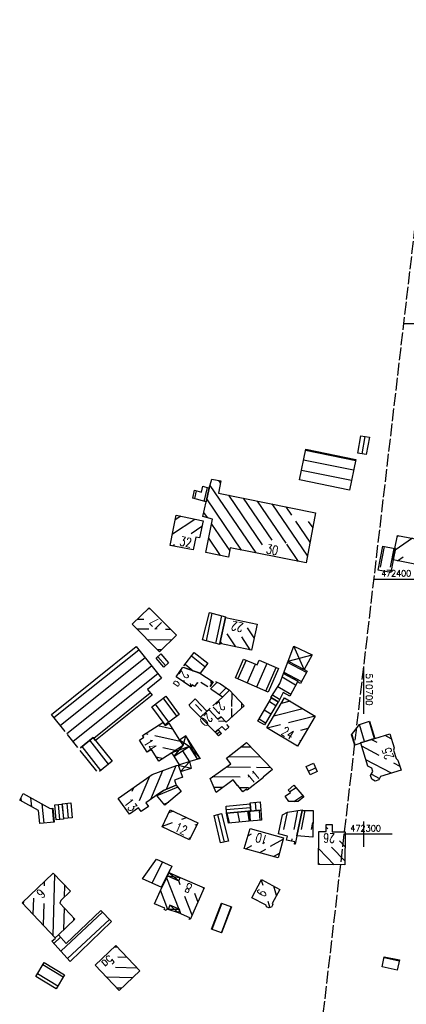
# Model space of a CAD drawing. Extents: x 510563 to 513920, y 467229 to 478797.
# Tile 23 of 67: x 510565 to 510717, y 472233 to 472619. Entities that reach past the tile are written whole.
import ezdxf

# ---------------------------------------------------------------- set-up
doc = ezdxf.new("R2010")
doc.units = 0
doc.header["$LTSCALE"] = 10
doc.header["$MEASUREMENT"] = 0
doc.linetypes.add('LT00', pattern=[0])
doc.linetypes.add('LT14', pattern=[0.6, 0.5, -0.1])
doc.layers.get('0').update_dxf_attribs({"linetype": 'LT00'})
doc.layers.add('-BLATT_94-RAND', color=7, linetype='LT14', plot=False)
for name, color, linetype in [('DFK_BEB_SCHR', 254, 'LT00'), ('DFK_BEBAUUNG', 250, 'LT00'), ('V94_RASTER', 250, 'LT00')]:
    doc.layers.add(name, color=color, linetype=linetype)
doc.styles.get("Standard").update_dxf_attribs({"font": 'romans.shx'})

# ---------------------------------------------------------------- blocks, each defined once
blk = doc.blocks.new('SYMB0001')
at = {"color": 0, "linetype": 'ByBlock'}
for p, q in [((-0.015712, 0), (0.010166, 0.012015)), ((0, -0.021257), (-0.015712, 0)), ((0.010166, 0.012015), (0, -0.021257))]:
    blk.add_line(p, q, dxfattribs=at)

msp = doc.modelspace()

# ---------------------------------------------------------------- linework, layer by layer
at = {"layer": '-BLATT_94-RAND'}
msp.add_lwpolyline([(510744.52, 472747.01), (510637.26, 471828.25), (511074.29, 471777.23), (511181.55, 472695.99), (510744.52, 472747.01)], dxfattribs=at)
at = {"layer": 'DFK_BEB_SCHR'}
for p, q in [((510699.46, 472449.07), (510700.67, 472455.86)), ((510677.31, 472450.58), (510696.95, 472446.54)), ((510696.14, 472442.62), (510676.5, 472446.66)), ((510675.7, 472442.74), (510695.33, 472438.7)), ((510637.56, 472430.45), (510638.79, 472435.88)), ((510639.77, 472436.68), (510657.75, 472410.23)), ((510643.92, 472437.7), (510643.3, 472438.61)), ((510634.4, 472434.61), (510633.7, 472431.53)), ((510652.16, 472411.35), (510638.53, 472431.4)), ((510660.39, 472413.46), (510647.21, 472432.86)), ((510652.81, 472431.73), (510664.04, 472415.21)), ((510669.64, 472414.09), (510658.42, 472430.59)), ((510664.03, 472429.46), (510677.99, 472408.92)), ((510671.91, 472424.98), (510669.64, 472428.32)), ((510628.3, 472424.64), (510626.16, 472423.22)), ((510637.29, 472426.11), (510638.66, 472424.09)), ((510625.04, 472417.67), (510633.84, 472423.53)), ((510636.58, 472420.54), (510632.41, 472417.77)), ((510640.37, 472421.58), (510647.53, 472411.04)), ((510679.05, 472414.48), (510673.5, 472422.64)), ((510678.36, 472422.61), (510680.11, 472420.03)), ((510643.94, 472409.21), (510639.27, 472416.08)), ((510719.24, 472415.98), (510712.4, 472411.35)), ((510713.24, 472416.74), (510713.68, 472417.05)), ((510625.84, 472413.4), (510625.23, 472412.99)), ((510674.53, 472406.9), (510669.91, 472413.69)), ((510708.07, 472412.78), (510706.54, 472404.7)), ((510710.61, 472404.68), (510712, 472412.03)), ((510638.18, 472410.57), (510638.32, 472410.35)), ((510668.82, 472408.18), (510668.93, 472408.01)), ((510713.36, 472407.17), (510715.58, 472408.67)), ((510616.38, 472388.28), (510615.41, 472388.29)), ((510640.54, 472386.61), (510638.25, 472375.77)), ((510642.13, 472374.78), (510644.42, 472385.62)), ((510611.3, 472384.32), (510613.81, 472384.3)), ((510615.74, 472380.29), (510611.27, 472380.32)), ((510624.42, 472380.23), (510622.38, 472380.24)), ((510649.89, 472373.39), (510646.59, 472378.5)), ((510652.1, 472377.34), (510655.4, 472372.24)), ((510657.14, 472376.91), (510654.56, 472380.9)), ((510615.24, 472376.29), (510624.83, 472376.22)), ((510643.81, 472375.42), (510644.38, 472374.55)), ((510578.58, 472345.67), (510611.83, 472372.26)), ((510620.8, 472372.25), (510619.21, 472372.26)), ((510622.34, 472366.07), (510619.34, 472369.57)), ((510637.77, 472365.58), (510632.47, 472369.76)), ((510614.33, 472369.13), (510581.08, 472342.54)), ((510583.58, 472339.42), (510616.83, 472366.01)), ((510629.99, 472366.62), (510633.23, 472364.07)), ((510653.93, 472368.21), (510650.77, 472360.83)), ((510654.43, 472359.23), (510657.6, 472366.6)), ((510662.09, 472366.94), (510658.09, 472357.62)), ((510677.62, 472363.32), (510670.25, 472367.25)), ((510619.33, 472362.88), (510586.08, 472336.3)), ((510661.76, 472356.02), (510665.76, 472365.33)), ((510668.79, 472363.5), (510675.72, 472359.8)), ((510632.41, 472357.99), (510632.15, 472359.06)), ((510642.64, 472359.51), (510640, 472356.97)), ((510640.44, 472358.84), (510640.07, 472360.35)), ((510673.39, 472358.38), (510668.08, 472361.54)), ((510594.17, 472337.64), (510616.36, 472355.39)), ((510643.36, 472354.66), (510646.13, 472357.32)), ((510648.38, 472355.41), (510648.28, 472350.04)), ((510667.11, 472352.81), (510664.27, 472354.49)), ((510666.43, 472357.86), (510671.51, 472354.84)), ((510618.24, 472350.96), (510623.55, 472343.84)), ((510626.76, 472346.22), (510621.44, 472353.37)), ((510636.55, 472348.15), (510634.09, 472350.76)), ((510652.28, 472349.54), (510652.31, 472351.23)), ((510663.08, 472352.03), (510665.67, 472350.49)), ((510671.29, 472352.09), (510667.77, 472351.2)), ((510648.27, 472349.26), (510648.21, 472345.79)), ((510663.64, 472347.04), (510661.05, 472348.58)), ((510664.88, 472346.34), (510676.16, 472349.2)), ((510625.09, 472341.18), (510619.31, 472342.48)), ((510645.81, 472344.15), (510643.07, 472344.26)), ((510659.02, 472345.14), (510661.61, 472343.6)), ((510667.45, 472342.87), (510662.19, 472341.54)), ((510681.03, 472346.31), (510670.55, 472343.65)), ((510700.39, 472336.28), (510698.39, 472342.92)), ((510702.19, 472344.18), (510704.21, 472337.46)), ((510614.63, 472339.43), (510615.46, 472339.25)), ((510618.2, 472338.63), (510628.14, 472336.4)), ((510641.38, 472340.33), (510642.21, 472340.29)), ((510643.69, 472340.09), (510642.59, 472339.16)), ((510675.41, 472340.76), (510678.27, 472341.48)), ((510695.39, 472339.02), (510696.62, 472334.9)), ((510708.43, 472338.77), (510710.78, 472337.52)), ((510600.03, 472327.42), (510592.61, 472336.8)), ((510675.39, 472336.62), (510674.99, 472336.52)), ((510705.33, 472335.88), (510703.03, 472337.1)), ((510589.49, 472334.3), (510596.9, 472324.92)), ((510626.18, 472332.74), (510621.23, 472333.85)), ((510629, 472332.68), (510631.73, 472328.38)), ((510651.98, 472334.27), (510655.76, 472334.22)), ((510699.24, 472334.58), (510705.99, 472331.01)), ((510618.64, 472330.33), (510621.47, 472329.7)), ((510635.69, 472329.6), (510635.52, 472329.86)), ((510659.7, 472330.17), (510647.02, 472330.34)), ((510710.93, 472323.87), (510700.9, 472329.18)), ((510711.74, 472327.96), (510714.25, 472326.63)), ((510616.64, 472313.68), (510621.33, 472324.92)), ((510626.45, 472326.8), (510622.59, 472317.55)), ((510646.29, 472326.35), (510655.7, 472326.22)), ((510658.07, 472326.19), (510663.65, 472326.11)), ((510678.38, 472324.72), (510681.17, 472326.05)), ((510703.11, 472323.48), (510706.29, 472321.79)), ((510616.03, 472322.6), (510612.02, 472312.99)), ((510628.9, 472322.29), (510628.94, 472322.38)), ((510651.6, 472322.28), (510640.68, 472322.42)), ((510609.27, 472316.79), (510609.91, 472318.33)), ((510627.15, 472318.37), (510619, 472315.02)), ((510641.34, 472318.41), (510644.98, 472318.36)), ((510651.3, 472318.28), (510654.91, 472318.23)), ((510673.53, 472318.21), (510671.1, 472316.53)), ((510565.55, 472314.14), (510565.66, 472313.06)), ((510569.92, 472310.68), (510569.56, 472314.21)), ((510573.82, 472311.86), (510574.59, 472304.26)), ((510583.59, 472312.07), (510584.17, 472306.25)), ((510603.76, 472313.98), (510603.76, 472313.98)), ((510621.68, 472311.79), (510623.59, 472312.58)), ((510657.87, 472309.18), (510657.61, 472312.38)), ((510672.65, 472312.74), (510676.18, 472315.18)), ((510578.57, 472304.64), (510578.01, 472310.15)), ((510580.85, 472305.74), (510580.3, 472311.59)), ((510615.35, 472310.59), (510615.55, 472311.06)), ((510625.46, 472308.97), (510623.57, 472308.29)), ((510655.73, 472310.3), (510646.18, 472309.54)), ((510647.41, 472304.37), (510646.54, 472308.28)), ((510650.56, 472308.6), (510651.43, 472304.71)), ((510655.08, 472306.71), (510654.59, 472308.92)), ((510655.23, 472308.97), (510655.55, 472305.06)), ((510659.53, 472305.39), (510659.22, 472309.29)), ((510670.06, 472308.55), (510668.69, 472301.8)), ((510672.77, 472301.8), (510674.28, 472309.27)), ((510677.04, 472309.27), (510675.5, 472301.8)), ((510621.15, 472303.17), (510625.07, 472304.58)), ((510628.78, 472305.92), (510630.59, 472306.57)), ((510642.71, 472307.67), (510645.37, 472296.88)), ((510679.58, 472301.8), (510680.15, 472304.56)), ((510634.7, 472303.8), (510633.9, 472303.51)), ((510655.94, 472300.03), (510654.71, 472299.33)), ((510685.36, 472302.69), (510685.97, 472302.07)), ((510692.79, 472300.83), (510692.72, 472300.91)), ((510631.56, 472298.41), (510632.2, 472298.64)), ((510668.4, 472297.93), (510663.42, 472295.09)), ((510671.86, 472297.26), (510672.05, 472298.2)), ((510690.63, 472297.32), (510692.75, 472295.17)), ((510653.83, 472294.22), (510656.19, 472295.57)), ((510661.53, 472294.01), (510659.26, 472292.71)), ((510664.69, 472291.2), (510667.03, 472292.54)), ((510682.46, 472294.22), (510688.56, 472288.02)), ((510692.72, 472289.5), (510687.45, 472294.85)), ((510617.04, 472280.8), (510621.2, 472289.07)), ((510682.92, 472288.06), (510682.41, 472288.57)), ((510624.21, 472286.15), (510620.7, 472279.18)), ((510574.8, 472281.38), (510574.75, 472279.69)), ((510578.22, 472260.2), (510578.88, 472284.12)), ((510613.51, 472282.67), (510613.38, 472282.42)), ((510622.74, 472282.9), (510627.53, 472270.59)), ((510628.13, 472280.09), (510627.53, 472281.63)), ((510659.92, 472281.94), (510660.5, 472280.03)), ((510582.77, 472280.01), (510582.64, 472275.29)), ((510623.31, 472270.42), (510620.35, 472278.02)), ((510633.66, 472276.92), (510635.04, 472273.36)), ((510637.32, 472278.53), (510637.12, 472279.06)), ((510665.92, 472275.96), (510664.81, 472279.61)), ((510566.58, 472273.6), (510566.55, 472272.57)), ((510570.44, 472268.44), (510570.62, 472274.84)), ((510632.77, 472268.18), (510629.89, 472275.58)), ((510658.16, 472273.99), (510658.09, 472274.22)), ((510662.43, 472273.68), (510663.2, 472271.17)), ((510574.56, 472272.75), (510574.33, 472264.32)), ((510597.59, 472269.41), (510581.21, 472254.16)), ((510582.52, 472271.17), (510582.28, 472262.43)), ((510618.07, 472272.86), (510618.14, 472272.67)), ((510627.77, 472270), (510628.21, 472268.86)), ((510644.42, 472272.94), (510640.5, 472262.65)), ((510644.24, 472261.24), (510648.16, 472271.53)), ((510583.89, 472251.19), (510600.34, 472266.51)), ((510586.39, 472266.32), (510586.41, 472267.06)), ((510578.52, 472257.13), (510581.2, 472259.62)), ((510602.28, 472255.81), (510603.35, 472255.78)), ((510607.26, 472251.68), (510603.64, 472251.77)), ((510708.1, 472251.62), (510714.03, 472250.35)), ((510582.17, 472243.96), (510574.2, 472248.75)), ((510602.71, 472247.79), (510611.16, 472247.59)), ((510572.13, 472245.33), (510580.09, 472240.54)), ((510609.32, 472243.63), (510599.32, 472243.88)), ((510603.21, 472239.78), (510605.22, 472239.73))]:
    msp.add_line(p, q, dxfattribs=at)
at = {"layer": 'DFK_BEBAUUNG'}
for p, q in [((510670.47, 472367.82), (510672.73, 472373.65)), ((510676.71, 472364.53), (510672.73, 472373.65)), ((510672.73, 472373.65), (510679.83, 472370.33)), ((510629.51, 472366.01), (510633.64, 472371.24)), ((510670.47, 472367.82), (510679.83, 472370.33)), ((510679.83, 472370.33), (510676.71, 472364.53)), ((510638.88, 472357.71), (510636.17, 472359.46)), ((510640.99, 472359.75), (510639.9, 472357.94)), ((510639.9, 472357.94), (510640.88, 472359.56)), ((510640.94, 472350.36), (510644.69, 472353.75)), ((510582.92, 472340.25), (510577.56, 472346.94)), ((510644.13, 472345.97), (510645.6, 472344.38)), ((510587.91, 472334), (510583.86, 472339.07)), ((510588.97, 472333.88), (510593.97, 472337.89)), ((510630.35, 472338.51), (510627.82, 472336.9)), ((510631.56, 472334.32), (510627.82, 472336.9)), ((510629.22, 472334.71), (510630.35, 472338.51)), ((510630.35, 472338.51), (510634.6, 472329.59)), ((510635.82, 472329.95), (510630.35, 472338.51)), ((510595.42, 472324.7), (510588.85, 472332.83)), ((510631.56, 472334.32), (510624.88, 472331.9)), ((510625.72, 472330.58), (510624.88, 472331.9)), ((510625.72, 472330.58), (510629.22, 472334.71)), ((510631.56, 472334.32), (510635.82, 472329.95)), ((510627.31, 472327.04), (510627.87, 472327.19)), ((510627.31, 472327.04), (510632.59, 472325.91)), ((510631.85, 472328.42), (510628.18, 472324.54)), ((510632.59, 472325.91), (510631.85, 472328.42)), ((510628.18, 472324.54), (510632.59, 472325.91)), ((510623.69, 472284.97), (510627.53, 472281.63)), ((510623.69, 472284.97), (510628.14, 472283.01)), ((510623.09, 472283.59), (510628.14, 472283.01)), ((510627.95, 472270.41), (510623.34, 472270.41)), ((510627.42, 472269.21), (510623.34, 472270.41)), ((510627.42, 472269.21), (510624.1, 472272.12))]:
    msp.add_line(p, q, dxfattribs=at)
for points in [[(510697.77, 472449.37, 0), (510698.98, 472456.16, 0), (510702.3, 472455.57, 0), (510701.1, 472448.78, 0), (510697.77, 472449.37, 0)], [(510677.37, 472450.87, 0), (510697.01, 472446.83, 0), (510694.54, 472434.9, 0), (510674.91, 472438.92, 0), (510677.37, 472450.87, 0)], [(510681.24, 472425.97, 0), (510677.49, 472406.31, 0), (510647.76, 472412.22, 0), (510647.04, 472408.58, 0), (510638.14, 472410.39, 0), (510640.75, 472423.51, 0), (510636.92, 472424.57, 0), (510638.27, 472430.25, 0), (510639.5, 472435.68, 0), (510640.46, 472439.2, 0), (510644.07, 472438.45, 0), (510643.13, 472433.69, 0), (510681.24, 472425.97, 0)], [(510639.5, 472435.68, 0), (510638.27, 472430.25, 0), (510633, 472431.73, 0), (510633.74, 472434.79, 0), (510636.4, 472434.06, 0), (510637, 472436.38, 0), (510639.5, 472435.68, 0)], [(510626.52, 472425, 0), (510637.06, 472422.88, 0), (510635.66, 472416.12, 0), (510634.26, 472416.48, 0), (510633.22, 472411.39, 0), (510624.15, 472413.21, 0), (510625.48, 472419.85, 0), (510626.52, 472425, 0)], [(510713.31, 472417.12, 0), (510726.57, 472414.56, 0), (510724.68, 472404.97, 0), (510711.67, 472407.5, 0), (510712.51, 472411.93, 0), (510712.29, 472411.97, 0), (510713.31, 472417.12, 0)], [(510712.51, 472411.93, 0), (510711.67, 472407.5, 0), (510710.74, 472402.58, 0), (510705.82, 472403.51, 0), (510707.63, 472412.87, 0), (510712.29, 472411.97, 0), (510712.51, 472411.93, 0)], [(510620, 472371.46, 0), (510609.26, 472382.35, 0), (510615.9, 472388.76, 0), (510626.64, 472378, 0), (510620, 472371.46, 0)], [(510645.81, 472384.89, 0), (510643.66, 472374.7, 0), (510643.6, 472374.4, 0), (510636.79, 472376.15, 0), (510639.58, 472386.85, 0), (510645.89, 472385.25, 0), (510645.81, 472384.89, 0)], [(510658.29, 472382.27, 0), (510656.11, 472372.09, 0), (510643.66, 472374.7, 0), (510645.81, 472384.89, 0), (510658.29, 472382.27, 0)], [(510577.56, 472346.94, 0), (510610.81, 472373.53, 0), (510620.77, 472361.08, 0), (510615.3, 472356.71, 0), (510617.1, 472354.48, 0), (510594.91, 472336.7, 0), (510593.97, 472337.89, 0), (510588.97, 472333.88, 0)], [(510621.62, 472365.44, 0), (510618.62, 472368.94, 0), (510620.52, 472370.62, 0), (510623.55, 472367.11, 0), (510621.62, 472365.44, 0)], [(510633.64, 472371.24, 0), (510638.92, 472367.07, 0), (510635.9, 472363.16, 0), (510629.75, 472365.19, 0)], [(510649.77, 472361.27, 0), (510652.94, 472368.65, 0), (510658.25, 472366.31, 0), (510659.1, 472368.25, 0), (510666.69, 472364.92, 0), (510662.62, 472355.64, 0), (510649.77, 472361.27, 0)], [(510674.21, 472359.92, 0), (510668.57, 472362.93, 0), (510670.47, 472367.82, 0), (510676.71, 472364.53, 0), (510677.91, 472363.87, 0), (510675.31, 472359.04, 0), (510674.1, 472359.72, 0), (510674.21, 472359.92, 0)], [(510635.13, 472359.24, 0), (510635.1, 472359.19, 0), (510634.74, 472359.37, 0), (510633.76, 472357.89, 0), (510632.77, 472358.54, 0), (510632.27, 472357.77, 0), (510626.56, 472361.65, 0), (510629.09, 472365.44, 0), (510635.85, 472363.09, 0), (510640.99, 472359.75, 0)], [(510666.5, 472351.9, 0), (510663.91, 472353.44, 0), (510663.68, 472353.58, 0), (510667.2, 472359.05, 0), (510668.57, 472362.93, 0), (510674.21, 472359.92, 0), (510674.1, 472359.72, 0), (510671.14, 472354.15, 0), (510668.54, 472355.53, 0), (510666.6, 472351.84, 0), (510666.5, 472351.9, 0)], [(510641.94, 472359.86, 0), (510643.87, 472358.89, 0), (510647.45, 472356.41, 0)], [(510622.41, 472354.1, 0), (510627.73, 472346.95, 0), (510622.21, 472342.84, 0), (510616.91, 472349.96, 0), (510622.41, 472354.1, 0)], [(510644.69, 472353.75, 0), (510647.45, 472356.41, 0), (510653.14, 472350.34, 0), (510646.09, 472343.84, 0), (510644.13, 472345.97, 0), (510642.89, 472345.13, 0), (510639.3, 472348.89, 0), (510639.82, 472349.36, 0)], [(510647.45, 472356.41, 0), (510644.69, 472353.75, 0), (510640.13, 472356.88, 0)], [(510632.59, 472349.35, 0), (510632.07, 472349.9, 0), (510631.63, 472350.71, 0), (510634, 472353.06, 0), (510638.52, 472348.18, 0), (510636.06, 472345.79, 0), (510632.59, 472349.35, 0)], [(510663.91, 472353.44, 0), (510666.5, 472351.9, 0), (510661.14, 472342.8, 0), (510658.52, 472344.29, 0), (510663.91, 472353.44, 0)], [(510674.09, 472334.44, 0), (510662.06, 472341.61, 0), (510669.08, 472353.41, 0), (510681.11, 472346.26, 0), (510674.09, 472334.44, 0)], [(510646.25, 472343.03, 0), (510647.15, 472341.91, 0), (510645.81, 472340.73, 0), (510644.48, 472342.24, 0), (510642.97, 472340.9, 0), (510641.84, 472340, 0), (510641.77, 472339.93, 0), (510636.06, 472345.79, 0), (510638.52, 472348.18, 0), (510639.3, 472348.89, 0), (510642.89, 472345.13, 0), (510644.13, 472345.97, 0)], [(510615.11, 472332.12, 0), (510612.09, 472336.89, 0), (510613.77, 472337.98, 0), (510613.37, 472338.61, 0), (510621.28, 472343.77, 0), (510622.24, 472342.55, 0), (510623.63, 472343.47, 0), (510627.82, 472336.9, 0), (510629.22, 472334.71, 0), (510624.88, 472331.9, 0), (510619.75, 472328.58, 0), (510616.81, 472333.22, 0), (510615.11, 472332.12, 0)], [(510698.86, 472335.81, 0), (510698.92, 472335.61, 0), (510696.55, 472334.88, 0), (510695.28, 472338.88, 0), (510698.46, 472343, 0), (510702.32, 472344.22, 0), (510704.42, 472337.53, 0), (510698.86, 472335.81, 0)], [(510644.24, 472339.47, 0), (510643.14, 472338.54, 0), (510641.84, 472340, 0), (510642.97, 472340.9, 0), (510644.24, 472339.47, 0)], [(510710.34, 472339.36, 0), (510712.04, 472333.83, 0), (510711.8, 472332.88, 0), (510712.77, 472329.66, 0), (510713.51, 472329.05, 0), (510714.74, 472325.03, 0), (510706.72, 472322.58, 0), (510706.01, 472321.27, 0), (510704.59, 472320.81, 0), (510703.27, 472321.52, 0), (510702.82, 472322.93, 0), (510703.66, 472324.49, 0), (510703.25, 472325.83, 0), (510701.69, 472326.61, 0), (510698.92, 472335.61, 0), (510698.86, 472335.81, 0), (510704.42, 472337.53, 0), (510710.34, 472339.36, 0)], [(510593.97, 472337.89, 0), (510594.91, 472336.7, 0), (510601.47, 472328.57, 0), (510596.48, 472324.59, 0)], [(510654.08, 472335.94, 0), (510664.34, 472325.4, 0), (510660.63, 472322.38, 0), (510660.75, 472322.26, 0), (510654.36, 472317.25, 0), (510654.08, 472317.64, 0), (510652.64, 472316.57, 0), (510650.67, 472319.08, 0), (510650.55, 472319, 0), (510648.82, 472321.27, 0), (510642.23, 472316.28, 0), (510639.89, 472321.87, 0), (510648.01, 472327.55, 0), (510646.27, 472329.74, 0), (510654.08, 472335.94, 0)], [(510627.87, 472327.19, 0), (510625.72, 472330.58, 0), (510631.56, 472334.32, 0), (510634.6, 472329.59, 0), (510635.82, 472329.95, 0), (510635.91, 472329.67, 0), (510631.85, 472328.42, 0), (510627.87, 472327.19, 0)], [(510626.5, 472319.16, 0), (510621.61, 472317.15, 0), (510618.82, 472315.24, 0), (510618.19, 472314.77, 0), (510614.68, 472312.3, 0), (510615.7, 472310.84, 0), (510612.81, 472308.81, 0), (510611.75, 472310.32, 0), (510608.22, 472307.83, 0), (510603.76, 472313.98, 0), (510603.89, 472314.13, 0), (510617.15, 472323.38, 0), (510626.62, 472326.86, 0), (510627.31, 472327.04, 0), (510628.18, 472324.54, 0), (510628.96, 472322.31, 0), (510625.81, 472321.19, 0), (510626.5, 472319.16, 0)], [(510677.56, 472326.45, 0), (510680.36, 472327.78, 0), (510681.88, 472324.54, 0), (510679.1, 472323.21, 0), (510677.56, 472326.45, 0)], [(510572.98, 472304.11, 0), (510572.46, 472309.26, 0), (510565.13, 472313.36, 0), (510566.5, 472315.9, 0), (510577.1, 472310.05, 0), (510578.15, 472310.16, 0), (510578.67, 472304.65, 0), (510572.98, 472304.11, 0)], [(510621.61, 472317.15, 0), (510626.5, 472319.16, 0), (510628.54, 472316.68, 0), (510622.07, 472311.32, 0), (510618.82, 472315.24, 0), (510621.61, 472317.15, 0)], [(510669.29, 472314.88, 0), (510671.32, 472316.28, 0), (510670.47, 472317.26, 0), (510672.67, 472319.19, 0), (510676.62, 472314.68, 0), (510674.41, 472312.74, 0), (510670.67, 472312.74, 0), (510669.29, 472314.88, 0)], [(510579.43, 472305.61, 0), (510578.88, 472311.45, 0), (510581.82, 472311.73, 0), (510582.37, 472305.89, 0), (510579.43, 472305.61, 0)], [(510585.2, 472312.23, 0), (510585.78, 472306.41, 0), (510582.4, 472306.07, 0), (510581.85, 472311.9, 0), (510585.2, 472312.23, 0)], [(510654.9, 472308.94, 0), (510646.22, 472308.25, 0), (510646.13, 472311.01, 0), (510655.6, 472311.84, 0), (510655.83, 472309.02, 0), (510654.9, 472308.94, 0)], [(510655.83, 472309.02, 0), (510655.6, 472311.84, 0), (510655.56, 472312.32, 0), (510659.41, 472312.66, 0), (510659.67, 472309.33, 0), (510655.83, 472309.02, 0)], [(510631.78, 472297.77, 0), (510621, 472302.84, 0), (510624.17, 472309.57, 0), (510635.04, 472304.49, 0), (510631.78, 472297.77, 0)], [(510644.36, 472308.06, 0), (510647.02, 472297.27, 0), (510643.96, 472296.54, 0), (510641.38, 472307.35, 0), (510644.36, 472308.06, 0)], [(510647.09, 472304.34, 0), (510646.22, 472308.25, 0), (510654.9, 472308.94, 0), (510655.22, 472305.03, 0), (510647.09, 472304.34, 0)], [(510655.22, 472305.03, 0), (510654.9, 472308.94, 0), (510655.83, 472309.02, 0), (510659.67, 472309.33, 0), (510659.99, 472305.43, 0), (510655.22, 472305.03, 0)], [(510666.7, 472300.13, 0), (510668.19, 472307.51, 0), (510670.16, 472308.61, 0), (510675.92, 472309.53, 0), (510675.92, 472309.28, 0), (510673.86, 472299.28, 0), (510673.19, 472296.08, 0), (510672.94, 472296.13, 0), (510673.12, 472296.99, 0), (510669.83, 472297.68, 0), (510670.15, 472299.2, 0), (510666.7, 472300.13, 0)], [(510673.86, 472299.28, 0), (510675.92, 472309.28, 0), (510680.22, 472309.24, 0), (510680.07, 472298.83, 0), (510673.86, 472299.28, 0)], [(510655.55, 472302.15, 0), (510668.57, 472298.59, 0), (510666.56, 472290.68, 0), (510653.25, 472294.38, 0), (510655.55, 472302.15, 0)], [(510682.41, 472288.06, 0), (510682.52, 472301, 0), (510685.34, 472300.97, 0), (510685.37, 472303.73, 0), (510687.73, 472303.71, 0), (510687.7, 472300.96, 0), (510692.79, 472300.91, 0), (510692.71, 472288, 0), (510682.41, 472288.06, 0)], [(510623.09, 472283.59, 0), (510620.84, 472279.12, 0), (510613.34, 472282.44, 0), (510618.8, 472290.17, 0), (510624.78, 472287.44, 0), (510623.69, 472284.97, 0), (510623.09, 472283.59, 0)], [(510566.05, 472273.1, 0), (510578.32, 472284.71, 0), (510585.06, 472277.58, 0), (510581.24, 472273.97, 0), (510580.86, 472272.93, 0), (510586.77, 472266.68, 0), (510580.32, 472260.58, 0), (510579.01, 472259.36, 0), (510566.05, 472273.1, 0)], [(510637.48, 472278.9, 0), (510632.03, 472266.5, 0), (510631.65, 472266.67, 0), (510631.9, 472267.24, 0), (510627.42, 472269.21, 0), (510627.95, 472270.41, 0), (510624.1, 472272.12, 0), (510623.34, 472270.41, 0), (510622.89, 472270.61, 0), (510622.65, 472270.06, 0), (510621.79, 472270.44, 0), (510622.02, 472270.96, 0), (510618.01, 472272.73, 0), (510620.84, 472279.12, 0), (510623.09, 472283.59, 0), (510627.53, 472281.63, 0), (510628.14, 472283.01, 0), (510637.48, 472278.9, 0)], [(510656.21, 472274.99, 0), (510660.04, 472282.16, 0), (510667.21, 472278.33, 0), (510664.2, 472272.82, 0), (510664.4, 472272.35, 0), (510663.87, 472271.37, 0), (510662.88, 472271.07, 0), (510661.94, 472271.55, 0), (510661.81, 472272.12, 0), (510656.21, 472274.99, 0)], [(510579.01, 472259.36, 0), (510580.32, 472260.58, 0), (510583.42, 472257.18, 0), (510596.92, 472270.12, 0), (510601.11, 472265.69, 0), (510584.88, 472250.1, 0), (510577.74, 472257.99, 0), (510579.13, 472259.24, 0), (510579.01, 472259.36, 0)], [(510648.17, 472271.53, 0), (510644.25, 472261.24, 0), (510640.4, 472262.69, 0), (510644.32, 472272.98, 0), (510648.17, 472271.53, 0)], [(510602.83, 472256.33, 0), (510612.26, 472246.43, 0), (510604.19, 472238.75, 0), (510594.77, 472248.66, 0), (510602.83, 472256.33, 0)], [(510708.18, 472251.96, 0), (510714.11, 472250.69, 0), (510713.17, 472246.72, 0), (510707.3, 472248.03, 0), (510708.18, 472251.96, 0)], [(510574.74, 472249.63, 0), (510582.71, 472244.84, 0), (510579.39, 472239.4, 0), (510571.44, 472244.19, 0), (510574.74, 472249.63, 0)]]:
    msp.add_polyline3d(points, dxfattribs=at)
at = {"layer": 'V94_RASTER'}
for p, q in [((510734.59, 472500), (510715.68, 472500)), ((510704.01, 472400), (510722.92, 472400)), ((510700, 472365.66), (510700, 472347.16)), ((510700, 472305), (510700, 472295)), ((510711.24, 472300), (510692.33, 472300))]:
    msp.add_line(p, q, dxfattribs=at)

# ---------------------------------------------------------------- block references
at = {"layer": 'DFK_BEBAUUNG', "rotation": 350.13599}
msp.add_blockref('SYMB0001', (510711.43, 472402.81), dxfattribs=at)

# ---------------------------------------------------------------- texts
at = {"layer": 'DFK_BEBAUUNG', "width": 0.75}
for s, rotation, p in [('32', -11.3443, (510627.64, 472413.22)), ('30', -11.2419, (510661.58, 472410.19)), ('17', -225.0531, (510621.63, 472382.03)), ('22', -191.8552, (510653.09, 472382.65)), ('21a', -123.7243, (510628.83, 472364.5)), ('21', -136.1401, (510643.63, 472352.29)), ('20', -135.8085, (510638.73, 472347.76)), ('24', -30.796, (510667.39, 472339.25)), ('14', -57.6621, (510613.54, 472335.9)), ('25', -253.2338, (510711.96, 472329.91)), ('11', 39.2899, (510656.12, 472319.59)), ('13', -54.0518, (510605.85, 472312.3)), ('12', -25.1883, (510625.59, 472301.45)), ('10', -196.291, (510662.77, 472299.27)), ('26', -180.5013, (510688.86, 472300.24)), ('8', -203.7504, (510633.08, 472280.07)), ('6', -136.5812, (510573.11, 472278.81)), ('9', -118.1085, (510659.03, 472278.78)), ('5a', -136.4201, (510600.16, 472252.82))]:
    msp.add_text(s, height=3.6, rotation=rotation, dxfattribs=at).set_placement(p)
at = {"layer": 'V94_RASTER'}
for s, rotation, width, p in [(' 472400', 0.0005, 0.911, (510705.42, 472401)), (' 510700', 270.0005, 0.979, (510701, 472364.66)), (' 472300', 0.0005, 0.934, (510693.23, 472301.06))]:
    msp.add_text(s, height=2.5, rotation=rotation, dxfattribs=dict(at, width=width)).set_placement(p)

doc.saveas('drawing.dxf')
